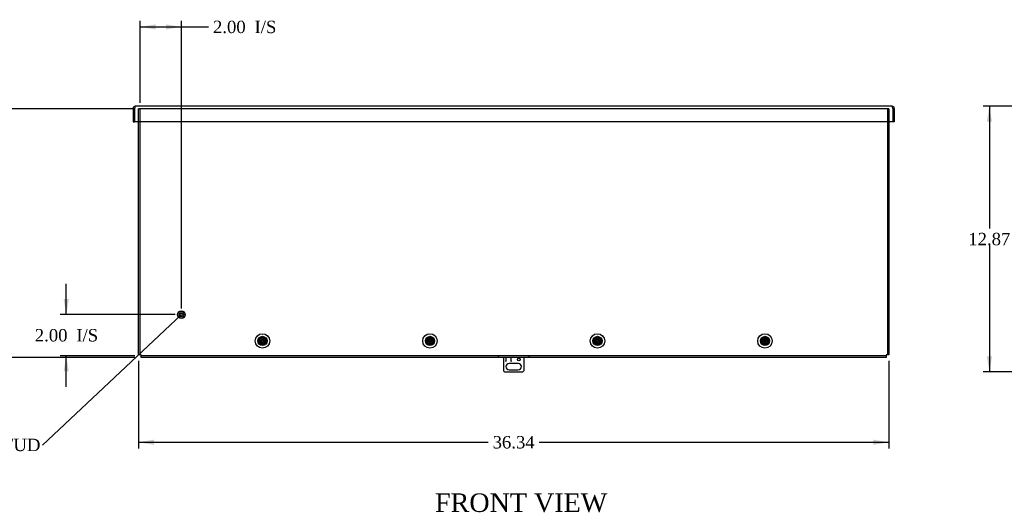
# Model space of a CAD drawing. Header units: inches. Extents: x 1 to 150, y -1 to 99.
# Tile 3 of 8: x 26 to 74, y 31 to 55. Entities that reach past the tile are written whole.
import ezdxf
from ezdxf import colors
from ezdxf.entities.mleader import LeaderData, LeaderLine
from ezdxf.enums import TextEntityAlignment as Align
from ezdxf.lldxf.tags import DXFTag
from ezdxf.math import Vec2, Vec3

# ---------------------------------------------------------------- set-up
doc = ezdxf.new("R2010")
doc.units = ezdxf.units.IN
doc.header["$MEASUREMENT"] = 0
for name, color, linetype in [('COM55240', 7, 'Continuous'), ('COM70472-31', 7, 'Continuous'), ('COM70473-31', 7, 'Continuous'), ('Default', 7, 'Continuous'), ('SCS19475', 7, 'Continuous'), ('STD26152', 7, 'Continuous')]:
    doc.layers.add(name, color=color, linetype=linetype)
doc.styles.add('SEACAD_Times_New_Roman', font='times.ttf')
tags = doc.linetypes.add('HIDDEN2', pattern=[0.1875, 0.125, -0.0625]).pattern_tags.tags
tags[6:7] = [DXFTag(74, 4), DXFTag(75, 0), DXFTag(340, '0'), DXFTag(46, 0.0), DXFTag(50, 0.0), DXFTag(44, 0.0), DXFTag(45, 0.0)]
tags[4:5] = [DXFTag(74, 4), DXFTag(75, 0), DXFTag(340, '0'), DXFTag(46, 0.0), DXFTag(50, 0.0), DXFTag(44, 0.0), DXFTag(45, 0.0)]
doc.dimstyles.new('HAMMOND_(STH_-_120x80)', dxfattribs={"dimtxt": 0.6, "dimasz": 0.75, "dimexe": 0.3, "dimexo": 0.3, "dimgap": 0.15, "dimtad": 0, "dimtih": 1, "dimtoh": 1, "dimzin": 0, "dimdsep": 46, "dimtxsty": 'SEACAD_Times_New_Roman', "dimblk1": '_SE_FILLED', "dimblk2": '_SE_FILLED', "dimsah": 1, "dimcen": 0.3, "dimadec": 0, "dimazin": 0, "dimtfac": 0.8, "dimtofl": 0, "dimtmove": 1, "dimatfit": 3, "dimfxl": 1, "dimtolj": 1, "dimtzin": 0, "dimarcsym": 0})

# ---------------------------------------------------------------- blocks, each defined once
blk = doc.blocks.new('_SE_FILLED')
at = {"color": 0}
blk.add_line((0, 0), (-1, 0), dxfattribs=at)
blk.add_solid([(0, 0), (-1, -0.1665), (-1, 0.1665), (0, 0)], dxfattribs=at)
blk = doc.blocks.new('SE2')
at = {"layer": 'COM55240', "color": 7, "linetype": 'Continuous'}
for p, q in [((49.455, 38.876), (49.455, 38.24)), ((49.58, 38.876), (49.58, 38.677)), ((49.58, 38.876), (49.58, 38.714)), ((49.58, 38.677), (49.58, 38.714)), ((49.58, 38.677), (49.58, 38.677)), ((49.83, 38.677), (49.83, 38.876)), ((49.83, 38.714), (49.83, 38.876)), ((49.83, 38.714), (49.83, 38.677)), ((49.83, 38.677), (49.83, 38.677)), ((50.455, 38.24), (50.455, 38.876)), ((49.518, 38.177), (50.393, 38.177)), ((50.174, 38.584), (49.736, 38.584)), ((49.736, 38.271), (50.174, 38.271))]:
    blk.add_line(p, q, dxfattribs=at)
blk.add_circle((50.205, 38.777), 0.0625, dxfattribs=at)
for centre, radius, start, end in [((49.569, 38.291), 0.125, 204.2952, 245.7048), ((49.736, 38.427), 0.156, 90, 270), ((50.174, 38.427), 0.156, 270, 90), ((50.341, 38.291), 0.125, 294.2952, 335.7048)]:
    blk.add_arc(centre, radius, start, end, dxfattribs=at)
at = {"layer": 'COM70472-31', "color": 7, "linetype": 'Continuous'}
for p, q in [((68.285, 51.048), (31.626, 51.048)), ((31.518, 50.94), (31.518, 50.298)), ((31.518, 50.94), (31.59, 50.94)), ((31.59, 50.94), (31.59, 50.298)), ((31.59, 50.94), (31.59, 50.298)), ((68.32, 50.94), (68.32, 50.298)), ((68.393, 50.94), (68.321, 50.94)), ((68.321, 50.94), (68.321, 50.298)), ((68.393, 50.94), (68.393, 50.298)), ((31.518, 50.298), (31.59, 50.298)), ((68.32, 50.298), (31.59, 50.298)), ((68.393, 50.298), (68.321, 50.298))]:
    blk.add_line(p, q, dxfattribs=at)
for centre, radius, start, end in [((31.626, 50.94), 0.108, 90, 180), ((68.285, 50.94), 0.108, 0, 90), ((31.626, 50.94), 0.036, 155.9777, 180), ((68.285, 50.94), 0.036, 0, 24.0223)]:
    blk.add_arc(centre, radius, start, end, dxfattribs=at)
for points in [[(31.626, 51.048), (31.623, 51.048), (31.62, 51.045), (31.614, 51.034), (31.611, 51.026), (31.605, 51.006), (31.602, 50.994), (31.596, 50.968), (31.593, 50.954), (31.59, 50.94)], [(68.32, 50.94), (68.317, 50.954), (68.314, 50.968), (68.308, 50.994), (68.305, 51.006), (68.299, 51.026), (68.296, 51.034), (68.29, 51.045), (68.287, 51.048), (68.285, 51.048)]]:
    blk.add_open_spline(points, degree=3, knots=[0, 0, 0, 0, 0.25, 0.25, 0.5, 0.5, 0.75, 0.75, 1, 1, 1, 1], dxfattribs=at)
at = {"layer": 'COM70473-31', "color": 7, "linetype": 'HIDDEN2'}
for p, q in [((31.783, 50.298), (31.783, 50.916)), ((31.891, 50.916), (31.783, 50.916)), ((31.855, 39.001), (31.855, 50.916)), ((68.019, 50.916), (31.891, 50.916)), ((68.127, 50.916), (68.019, 50.916)), ((68.055, 50.916), (68.055, 39.001)), ((68.127, 50.916), (68.127, 50.298)), ((49.33, 38.948), (31.908, 38.948)), ((49.205, 38.948), (49.205, 38.876)), ((50.58, 38.948), (49.33, 38.948)), ((68.002, 38.948), (50.58, 38.948)), ((50.705, 38.876), (50.705, 38.948))]:
    blk.add_line(p, q, dxfattribs=at)
at = {"layer": 'COM70473-31', "color": 7, "linetype": 'Continuous'}
for p, q in [((31.783, 39.001), (31.783, 50.298)), ((68.127, 50.298), (68.127, 39.001)), ((31.891, 39.001), (31.783, 39.001)), ((31.908, 39.001), (31.891, 39.001)), ((31.908, 38.984), (31.908, 39.001)), ((31.908, 38.876), (31.908, 38.984)), ((49.33, 38.876), (31.908, 38.876)), ((50.58, 38.876), (49.33, 38.876)), ((68.002, 38.876), (50.58, 38.876)), ((68.002, 39.001), (68.002, 38.984)), ((68.019, 39.001), (68.002, 39.001)), ((68.002, 38.984), (68.002, 38.876)), ((68.127, 39.001), (68.019, 39.001))]:
    blk.add_line(p, q, dxfattribs=at)
for centre, radius in [((37.783, 39.673), 0.351), ((37.783, 39.673), 0.224), ((45.898, 39.673), 0.351), ((45.898, 39.673), 0.224), ((54.012, 39.673), 0.351), ((54.012, 39.673), 0.224), ((62.127, 39.673), 0.351), ((62.127, 39.673), 0.224)]:
    blk.add_circle(centre, radius, dxfattribs=at)
at = {"layer": 'COM70473-31', "color": 7, "linetype": 'HIDDEN2'}
for centre in [(37.783, 39.673), (45.898, 39.673), (54.012, 39.673), (62.127, 39.673)]:
    blk.add_circle(centre, 0.129, dxfattribs=at)
at = {"layer": 'SCS19475', "color": 7, "linetype": 'Continuous'}
for p, q in [((37.726, 39.701), (37.625, 39.701)), ((37.625, 39.646), (37.726, 39.646)), ((37.768, 39.701), (37.726, 39.701)), ((37.726, 39.646), (37.768, 39.646)), ((37.798, 39.761), (37.768, 39.761)), ((37.768, 39.761), (37.768, 39.734)), ((37.768, 39.734), (37.768, 39.701)), ((37.768, 39.646), (37.768, 39.612)), ((37.768, 39.612), (37.768, 39.586)), ((37.798, 39.734), (37.798, 39.761)), ((37.798, 39.701), (37.798, 39.734)), ((37.84, 39.701), (37.798, 39.701)), ((37.798, 39.646), (37.84, 39.646)), ((37.798, 39.612), (37.798, 39.646)), ((37.798, 39.586), (37.798, 39.612)), ((37.941, 39.701), (37.84, 39.701)), ((37.84, 39.646), (37.941, 39.646)), ((45.841, 39.701), (45.74, 39.701)), ((45.74, 39.646), (45.841, 39.646)), ((45.883, 39.701), (45.841, 39.701)), ((45.841, 39.646), (45.883, 39.646)), ((45.913, 39.761), (45.883, 39.761)), ((45.883, 39.761), (45.883, 39.734)), ((45.883, 39.734), (45.883, 39.701)), ((45.883, 39.646), (45.883, 39.612)), ((45.883, 39.612), (45.883, 39.586)), ((45.913, 39.734), (45.913, 39.761)), ((45.913, 39.701), (45.913, 39.734)), ((45.954, 39.701), (45.913, 39.701)), ((45.913, 39.646), (45.954, 39.646)), ((45.913, 39.612), (45.913, 39.646)), ((45.913, 39.586), (45.913, 39.612)), ((46.056, 39.701), (45.954, 39.701)), ((45.954, 39.646), (46.056, 39.646)), ((53.956, 39.701), (53.854, 39.701)), ((53.854, 39.646), (53.956, 39.646)), ((53.997, 39.701), (53.956, 39.701)), ((53.956, 39.646), (53.997, 39.646)), ((54.027, 39.761), (53.997, 39.761)), ((53.997, 39.761), (53.997, 39.734)), ((53.997, 39.734), (53.997, 39.701)), ((53.997, 39.646), (53.997, 39.612)), ((53.997, 39.612), (53.997, 39.586)), ((54.027, 39.734), (54.027, 39.761)), ((54.027, 39.701), (54.027, 39.734)), ((54.069, 39.701), (54.027, 39.701)), ((54.027, 39.646), (54.069, 39.646)), ((54.027, 39.612), (54.027, 39.646)), ((54.027, 39.586), (54.027, 39.612)), ((54.17, 39.701), (54.069, 39.701)), ((54.069, 39.646), (54.17, 39.646)), ((62.07, 39.701), (61.969, 39.701)), ((61.969, 39.646), (62.07, 39.646)), ((62.112, 39.701), (62.07, 39.701)), ((62.07, 39.646), (62.112, 39.646)), ((62.142, 39.761), (62.112, 39.761)), ((62.112, 39.761), (62.112, 39.734)), ((62.112, 39.734), (62.112, 39.701)), ((62.112, 39.646), (62.112, 39.612)), ((62.112, 39.612), (62.112, 39.586)), ((62.142, 39.734), (62.142, 39.761)), ((62.142, 39.701), (62.142, 39.734)), ((62.184, 39.701), (62.142, 39.701)), ((62.142, 39.646), (62.184, 39.646)), ((62.142, 39.612), (62.142, 39.646)), ((62.142, 39.586), (62.142, 39.612)), ((62.285, 39.701), (62.184, 39.701)), ((62.184, 39.646), (62.285, 39.646)), ((37.768, 39.586), (37.798, 39.586)), ((45.883, 39.586), (45.913, 39.586)), ((53.997, 39.586), (54.027, 39.586)), ((62.112, 39.586), (62.142, 39.586))]:
    blk.add_line(p, q, dxfattribs=at)
for centre in [(37.783, 39.673), (45.898, 39.673), (54.012, 39.673), (62.127, 39.673)]:
    blk.add_circle(centre, 0.179, dxfattribs=at)
for centre, radius, start, end in [((37.783, 39.673), 0.161, 170.136, 189.864), ((37.783, 39.673), 0.0631, 103.7481, 154.1702), ((37.783, 39.673), 0.0631, 205.8298, 256.2519), ((37.783, 39.673), 0.0631, 25.8298, 76.2519), ((37.783, 39.673), 0.0631, 283.7481, 334.1702), ((37.783, 39.673), 0.161, 350.136, 9.864), ((45.898, 39.673), 0.161, 170.136, 189.864), ((45.898, 39.673), 0.0631, 103.7481, 154.1702), ((45.898, 39.673), 0.0631, 205.8298, 256.2519), ((45.898, 39.673), 0.0631, 25.8298, 76.2519), ((45.898, 39.673), 0.0631, 283.7481, 334.1702), ((45.898, 39.673), 0.161, 350.136, 9.864), ((54.012, 39.673), 0.161, 170.136, 189.864), ((54.012, 39.673), 0.0631, 103.7481, 154.1702), ((54.012, 39.673), 0.0631, 205.8298, 256.2519), ((54.012, 39.673), 0.0631, 25.8298, 76.2519), ((54.012, 39.673), 0.0631, 283.7481, 334.1702), ((54.012, 39.673), 0.161, 350.136, 9.864), ((62.127, 39.673), 0.161, 170.136, 189.864), ((62.127, 39.673), 0.0631, 103.7481, 154.1702), ((62.127, 39.673), 0.0631, 205.8298, 256.2519), ((62.127, 39.673), 0.0631, 25.8298, 76.2519), ((62.127, 39.673), 0.0631, 283.7481, 334.1702), ((62.127, 39.673), 0.161, 350.136, 9.864)]:
    blk.add_arc(centre, radius, start, end, dxfattribs=at)
at = {"layer": 'STD26152', "color": 7, "linetype": 'HIDDEN2'}
for radius in [0.188, 0.168, 0.095, 0.0781]:
    blk.add_circle((33.855, 40.948), radius, dxfattribs=at)
blk = doc.blocks.new('DMBLK5624')
at = {"layer": 'Default', "linetype": 'Continuous'}
for points in [[(32.605, 55.02), (31.855, 54.895), (32.605, 54.77)], [(33.105, 55.02), (33.105, 54.77), (33.855, 54.895)]]:
    blk.add_hatch(color=7, dxfattribs=at).paths.add_polyline_path(points)
at = {"layer": 'Default', "color": 7, "linetype": 'Continuous'}
for p, q in [((31.855, 51.216), (31.855, 55.195)), ((31.855, 54.895), (34.875, 54.895)), ((33.855, 41.248), (33.855, 55.195)), ((34.875, 54.895), (35.175, 54.895))]:
    blk.add_line(p, q, dxfattribs=at)
at = {"layer": 'Default', "color": 7, "linetype": 'Continuous', "style": 'SEACAD_Times_New_Roman'}
for s, p in [('2.00', (35.385, 55.195)), ('I/S', (37.398, 55.195))]:
    blk.add_text(s, height=0.6, dxfattribs=at).set_placement(p, align=Align.TOP_LEFT)
blk = doc.blocks.new('DMBLK5625')
at = {"layer": 'Default', "linetype": 'Continuous'}
for points in [[(28.153, 41.698), (28.278, 40.948), (28.403, 41.698)], [(28.153, 38.198), (28.403, 38.198), (28.278, 38.948)]]:
    blk.add_hatch(color=7, dxfattribs=at).paths.add_polyline_path(points)
at = {"layer": 'Default', "color": 7, "linetype": 'Continuous'}
for p, q in [((28.278, 40.948), (28.278, 42.448)), ((33.555, 40.948), (27.978, 40.948)), ((31.608, 38.948), (27.978, 38.948)), ((28.278, 37.448), (28.278, 38.948))]:
    blk.add_line(p, q, dxfattribs=at)
at = {"layer": 'Default', "color": 7, "linetype": 'Continuous', "style": 'SEACAD_Times_New_Roman'}
for s, p in [('2.00', (26.753, 40.248)), ('I/S', (28.765, 40.248))]:
    blk.add_text(s, height=0.6, dxfattribs=at).set_placement(p, align=Align.TOP_LEFT)
blk = doc.blocks.new('DMBLK5626')
at = {"layer": 'Default', "linetype": 'Continuous'}
for points in [[(32.533, 34.638), (32.533, 34.888), (31.783, 34.763)], [(67.377, 34.638), (68.127, 34.763), (67.377, 34.888)]]:
    blk.add_hatch(color=7, dxfattribs=at).paths.add_polyline_path(points)
at = {"layer": 'Default', "color": 7, "linetype": 'Continuous'}
for p, q in [((31.783, 38.701), (31.783, 34.463)), ((68.127, 38.701), (68.127, 34.463)), ((31.783, 34.763), (48.721, 34.763)), ((51.189, 34.763), (68.127, 34.763))]:
    blk.add_line(p, q, dxfattribs=at)
at = {"layer": 'Default', "color": 7, "linetype": 'Continuous', "style": 'SEACAD_Times_New_Roman'}
blk.add_text('36.34', height=0.6, dxfattribs=at).set_placement((48.931, 35.063), align=Align.TOP_LEFT)
blk = doc.blocks.new('DMBLK5627')
at = {"layer": 'Default', "linetype": 'Continuous'}
for points in [[(24.348, 50.166), (24.598, 50.166), (24.473, 50.916)], [(24.348, 39.626), (24.473, 38.876), (24.598, 39.626)]]:
    blk.add_hatch(color=7, dxfattribs=at).paths.add_polyline_path(points)
at = {"layer": 'Default', "color": 7, "linetype": 'Continuous'}
for p, q in [((31.591, 50.916), (24.173, 50.916)), ((24.473, 45.406), (24.473, 50.916)), ((24.473, 38.876), (24.473, 44.596)), ((31.608, 38.876), (24.173, 38.876))]:
    blk.add_line(p, q, dxfattribs=at)
at = {"layer": 'Default', "color": 7, "linetype": 'Continuous', "style": 'SEACAD_Times_New_Roman'}
blk.add_text('12.04', height=0.6, dxfattribs=at).set_placement((23.449, 45.196), align=Align.TOP_LEFT)
blk = doc.blocks.new('DMBLK5643')
at = {"layer": 'Default', "linetype": 'Continuous'}
for points in [[(72.874, 50.298), (73.124, 50.298), (72.999, 51.048)], [(72.874, 38.927), (72.999, 38.177), (73.124, 38.927)]]:
    blk.add_hatch(color=7, dxfattribs=at).paths.add_polyline_path(points)
at = {"layer": 'Default', "color": 7, "linetype": 'Continuous'}
for p, q in [((78.875, 51.048), (72.699, 51.048)), ((72.999, 51.048), (72.999, 45.123)), ((72.999, 44.313), (72.999, 38.177)), ((79.406, 38.177), (72.699, 38.177))]:
    blk.add_line(p, q, dxfattribs=at)
at = {"layer": 'Default', "color": 7, "linetype": 'Continuous', "style": 'SEACAD_Times_New_Roman'}
blk.add_text('12.87', height=0.6, dxfattribs=at).set_placement((71.975, 44.913), align=Align.TOP_LEFT)

msp = doc.modelspace()

# ---------------------------------------------------------------- block references
at = {"layer": 'Default'}
msp.add_blockref('SE2', (0, 0), dxfattribs=at)

# ---------------------------------------------------------------- texts
at = {"layer": 'Default', "color": 7, "linetype": 'Continuous', "style": 'SEACAD_Times_New_Roman'}
msp.add_text('FRONT VIEW', height=0.9, dxfattribs=at).set_placement((46.142, 32.282), align=Align.TOP_LEFT)

# ---------------------------------------------------------------- dimensions: what is measured, and where the dimension line sits
at = {"layer": 'Default', "color": 7, "linetype": 'Continuous'}
dim = msp.add_linear_dim(base=(33.855, 54.895), p1=(31.855, 39.001), p2=(33.855, 40.948), text='\\A1;<> I/S', dimstyle='HAMMOND_(STH_-_120x80)', dxfattribs=at)
dim.commit()
dim.dimension.update_dxf_attribs({"geometry": 'DMBLK5624', "text_midpoint": (35.175, 54.895), "dimtype": 160})
for base, p1, p2, angle, text, picture, middle, dimtype in [((72.999, 38.177), (79.175, 51.048), (79.706, 38.177), 90, '\\A1;<>', 'DMBLK5643', (72.999, 44.613), 160), ((24.473, 38.876), (31.908, 38.876), (31.891, 50.916), 90.0809, '\\A1;<>', 'DMBLK5627', (24.473, 44.896), 161), ((28.278, 40.948), (31.908, 38.948), (33.855, 40.948), 90, '\\A1;<> I/S', 'DMBLK5625', (28.278, 39.948), 160), ((31.783, 34.763), (31.783, 39.001), (68.127, 39.001), 0, '\\A1;<>', 'DMBLK5626', (49.955, 34.763), 161)]:
    dim = msp.add_linear_dim(base=base, p1=p1, p2=p2, angle=angle, text=text, dimstyle='HAMMOND_(STH_-_120x80)', override={"dimtmove": 0}, dxfattribs=at)
    dim.commit()
    dim.dimension.update_dxf_attribs({"geometry": picture, "text_midpoint": middle, "dimtype": dimtype})

# ---------------------------------------------------------------- leaders
ml = msp.add_multileader_mtext('Standard', dxfattribs=at)
ml.set_content('{\\pxsm0.9;\\fTimes New Roman|b0||i0||c0|p34;\\W1.;GROUND STUD\\P}', color=7)
ml.set_leader_properties()
ml.set_arrow_properties(name='_SE_FILLED')
ml.build(insert=Vec2(0, 0))
ml.multileader.update_dxf_attribs({"dogleg_length": 0, "arrow_head_size": 0.75})
ctx = ml.context
ctx.base_point, ctx.char_height, ctx.arrow_head_size, ctx.landing_gap_size = Vec3(20.57, 34.416), 0.6, 0.75, 0.21
ctx.text_align_type = 1
notes = []
notes.append((ctx, [(0, (1, 1, 0), (27.134, 34.626), (-1, 0), 0, [(0, [(33.855, 40.948)], 0, [])])]))
ctx.mtext.insert, ctx.mtext.alignment = Vec3(23.792, 34.933), 2
for ctx, leaders in notes:
    for number, flags, end, landing, length, lines in leaders:
        leader = LeaderData()
        leader.index, (leader.has_last_leader_line, leader.has_dogleg_vector, leader.attachment_direction) = number, flags
        leader.last_leader_point, leader.dogleg_vector, leader.dogleg_length = Vec3(end), Vec3(landing), length
        for number, points, colour, breaks in lines:
            line = LeaderLine()
            line.index, line.vertices, line.color, line.breaks = number, Vec3.list(points), colors.encode_raw_color(colour), breaks
            leader.lines.append(line)
        ctx.leaders.append(leader)

doc.saveas('drawing.dxf')
